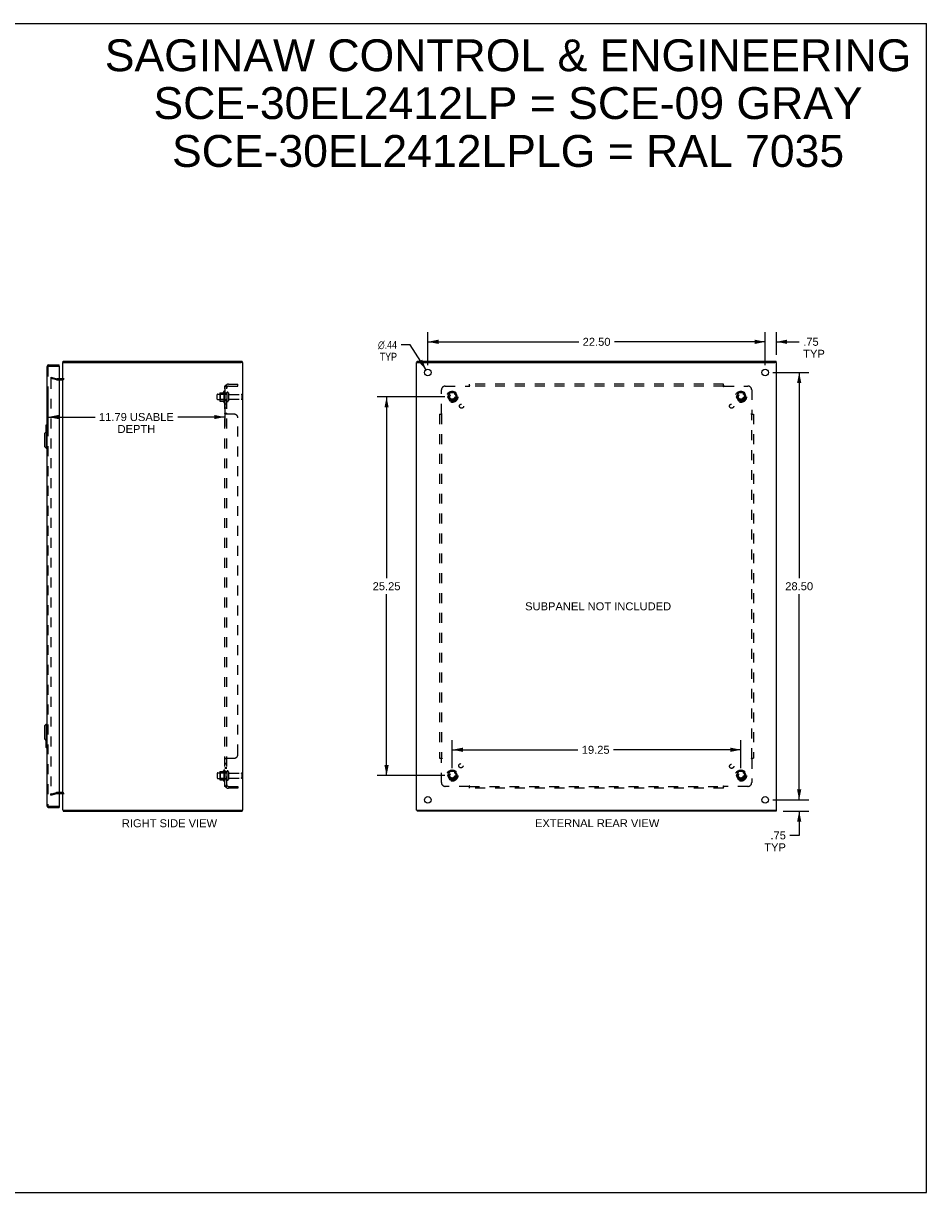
# Model space of a CAD drawing. Header units: inches. Extents: x 0 to 120, y 0 to 78.
# Tile 4 of 4: x 60 to 120, y 0 to 78. Entities that reach past the tile are written whole.
import ezdxf

# ---------------------------------------------------------------- set-up
doc = ezdxf.new("R2010")
doc.units = ezdxf.units.IN
doc.header["$LTSCALE"] = 6.625984
doc.header["$MEASUREMENT"] = 0
doc.linetypes.add('HIDDEN', pattern=[0.2, 0.1, -0.1])
doc.layers.get('0').update_dxf_attribs({"linetype": 'CONTINUOUS'})
for name, color, linetype in [('DEFAULT_2', 8, 'HIDDEN'), ('DIMENSIONS', 7, 'CONTINUOUS'), ('DOOR_ASSEMBLY', 7, 'CONTINUOUS'), ('SUBPANEL', 7, 'CONTINUOUS')]:
    doc.layers.add(name, color=color, linetype=linetype)
doc.styles.get("Standard").update_dxf_attribs({"font": 'arial.ttf'})
doc.styles.add('TEXTSTYLE_1', font='gdt', dxfattribs={"width": 0.8})
doc.dimstyles.new('DIMSTYLE_1', dxfattribs={"dimtxt": 0.531496, "dimasz": 0.708661, "dimexe": 0.09, "dimexo": 0.07, "dimgap": 0.0375, "dimtad": 0, "dimtih": 1, "dimtoh": 1, "dimzin": 4, "dimdsep": 46, "dimtxsty": 'Standard', "dimblk": '_FILLED', "dimblk1": '_FILLED', "dimblk2": '_FILLED', "dimcen": 0.09, "dimadec": 3, "dimazin": 1, "dimtfac": 1, "dimtdec": 3, "dimtofl": 0, "dimtmove": 0, "dimatfit": 3, "dimldrblk": '_FILLED', "dimfxl": 0, "dimtolj": 1, "dimtzin": 4, "dimarcsym": 0})
doc.dimstyles.new('DIMSTYLE_2', dxfattribs={"dimtxt": 0.531496, "dimasz": 0.708661, "dimexe": 0.09, "dimexo": 0.07, "dimgap": 0.09, "dimtad": 0, "dimtih": 1, "dimtoh": 1, "dimzin": 4, "dimdsep": 46, "dimtxsty": 'Standard', "dimblk": '_FILLED', "dimblk1": '_FILLED', "dimblk2": '_FILLED', "dimcen": 0.09, "dimadec": 3, "dimazin": 1, "dimtfac": 1, "dimtdec": 3, "dimtofl": 0, "dimtmove": 0, "dimatfit": 1, "dimldrblk": '_FILLED', "dimfxl": 0, "dimtolj": 1, "dimtzin": 4, "dimarcsym": 0})

# ---------------------------------------------------------------- blocks, each defined once
blk = doc.blocks.new('_FILLED')
at = {"color": 0, "linetype": 'ByBlock'}
blk.add_solid([(0, 0), (-1, 0.2), (-1, -0.2)], dxfattribs=at)
blk = doc.blocks.new('*D6')
at = {"layer": 'DIMENSIONS', "color": 2, "linetype": 'Continuous'}
for p, q in [((61.877, 53.683), (61.877, 51.071)), ((73.67, 53.683), (73.67, 51.071)), ((61.877, 51.708), (65.014, 51.708)), ((73.67, 51.708), (70.533, 51.708))]:
    blk.add_line(p, q, dxfattribs=at)
at = {"layer": 'DIMENSIONS', "color": 2, "linetype": 'Continuous', "xscale": 0.7086614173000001, "yscale": 0.7086614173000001, "zscale": 0.7086614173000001, "rotation": 180}
blk.add_blockref('_FILLED', (61.877, 51.708), dxfattribs=at)
at = {"layer": 'DIMENSIONS', "color": 2, "linetype": 'Continuous', "xscale": 0.7086614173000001, "yscale": 0.7086614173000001, "zscale": 0.7086614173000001}
blk.add_blockref('_FILLED', (73.67, 51.708), dxfattribs=at)
at = {"layer": 'DIMENSIONS', "color": 2, "linetype": 'Continuous', "insert": (67.774, 51.974), "char_height": 0.5315, "width": 4.98697, "attachment_point": 2, "line_spacing_factor": 0.9}
blk.add_mtext('11.79 USABLE\\PDEPTH', dxfattribs=at)
blk = doc.blocks.new('*D7')
at = {"layer": 'DIMENSIONS', "color": 2, "linetype": 'Continuous'}
for p, q in [((109.712, 55.175), (109.712, 57.361)), ((110.462, 55.85), (110.462, 57.361)), ((109.712, 56.723), (108.295, 56.723)), ((110.462, 56.723), (111.976, 56.723))]:
    blk.add_line(p, q, dxfattribs=at)
at = {"layer": 'DIMENSIONS', "color": 2, "linetype": 'Continuous', "xscale": 0.7086614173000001, "yscale": 0.7086614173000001, "zscale": 0.7086614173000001}
blk.add_blockref('_FILLED', (109.712, 56.723), dxfattribs=at)
at = {"layer": 'DIMENSIONS', "color": 2, "linetype": 'Continuous', "xscale": 0.7086614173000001, "yscale": 0.7086614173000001, "zscale": 0.7086614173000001, "rotation": 180}
blk.add_blockref('_FILLED', (110.462, 56.723), dxfattribs=at)
at = {"layer": 'DIMENSIONS', "color": 2, "linetype": 'Continuous', "insert": (112.241, 56.989), "char_height": 0.5315, "width": 1.44037, "attachment_point": 1, "line_spacing_factor": 0.9}
blk.add_mtext('.75\\PTYP', dxfattribs=at)
blk = doc.blocks.new('*D8')
at = {"layer": 'DIMENSIONS', "color": 2, "linetype": 'Continuous'}
for p, q in [((111.974, 26.179), (111.974, 27.596)), ((110.208, 26.179), (112.612, 26.179)), ((110.895, 25.429), (112.612, 25.429)), ((111.974, 25.429), (111.974, 23.818)), ((111.974, 23.818), (111.354, 23.818))]:
    blk.add_line(p, q, dxfattribs=at)
at = {"layer": 'DIMENSIONS', "color": 2, "linetype": 'Continuous', "xscale": 0.7086614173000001, "yscale": 0.7086614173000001, "zscale": 0.7086614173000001}
for p, rotation in [((111.974, 26.179), 270), ((111.974, 25.429), 90)]:
    blk.add_blockref('_FILLED', p, dxfattribs=dict(at, rotation=rotation))
at = {"layer": 'DIMENSIONS', "color": 2, "linetype": 'Continuous', "insert": (111.088, 24.084), "char_height": 0.5315, "width": 1.44037, "attachment_point": 3, "line_spacing_factor": 0.9}
blk.add_mtext('.75\\PTYP', dxfattribs=at)
blk = doc.blocks.new('*D9')
at = {"layer": 'DIMENSIONS', "color": 2, "linetype": 'Continuous'}
for p, q in [((87.212, 55.175), (87.212, 57.361)), ((109.712, 55.175), (109.712, 57.361)), ((87.212, 56.723), (97.268, 56.723)), ((109.712, 56.723), (99.657, 56.723))]:
    blk.add_line(p, q, dxfattribs=at)
at = {"layer": 'DIMENSIONS', "color": 2, "linetype": 'Continuous', "xscale": 0.7086614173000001, "yscale": 0.7086614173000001, "zscale": 0.7086614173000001, "rotation": 180}
blk.add_blockref('_FILLED', (87.212, 56.723), dxfattribs=at)
at = {"layer": 'DIMENSIONS', "color": 2, "linetype": 'Continuous', "xscale": 0.7086614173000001, "yscale": 0.7086614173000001, "zscale": 0.7086614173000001}
blk.add_blockref('_FILLED', (109.712, 56.723), dxfattribs=at)
at = {"layer": 'DIMENSIONS', "color": 2, "linetype": 'Continuous', "insert": (98.462, 56.989), "char_height": 0.5315, "width": 1.85727, "attachment_point": 2, "line_spacing_factor": 0.9}
blk.add_mtext('22.50', dxfattribs=at)
blk = doc.blocks.new('*D10')
at = {"layer": 'DIMENSIONS', "color": 2, "linetype": 'Continuous'}
for p, q in [((110.208, 54.679), (112.612, 54.679)), ((111.974, 54.679), (111.974, 40.96)), ((111.974, 26.179), (111.974, 39.897)), ((110.208, 26.179), (112.612, 26.179))]:
    blk.add_line(p, q, dxfattribs=at)
at = {"layer": 'DIMENSIONS', "color": 2, "linetype": 'Continuous', "xscale": 0.7086614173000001, "yscale": 0.7086614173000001, "zscale": 0.7086614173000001}
for p, rotation in [((111.974, 54.679), 90), ((111.974, 26.179), 270)]:
    blk.add_blockref('_FILLED', p, dxfattribs=dict(at, rotation=rotation))
at = {"layer": 'DIMENSIONS', "color": 2, "linetype": 'Continuous', "insert": (111.974, 40.694), "char_height": 0.5315, "width": 1.85727, "attachment_point": 2, "line_spacing_factor": 0.9}
blk.add_mtext('28.50', dxfattribs=at)
blk = doc.blocks.new('*D11')
at = {"layer": 'DIMENSIONS', "color": 2, "linetype": 'Continuous'}
for p, q in [((86.04, 56.522), (85.42, 56.522)), ((87.095, 54.863), (86.04, 56.522))]:
    blk.add_line(p, q, dxfattribs=at)
at = {"layer": 'DIMENSIONS', "color": 2, "linetype": 'Continuous', "xscale": 0.7086614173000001, "yscale": 0.7086614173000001, "zscale": 0.7086614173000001, "rotation": 302.4569621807}
blk.add_blockref('_FILLED', (87.095, 54.863), dxfattribs=at)
at = {"layer": 'DIMENSIONS', "color": 2, "linetype": 'Continuous', "insert": (85.154, 56.788), "char_height": 0.5315, "width": 1.74004, "attachment_point": 3, "line_spacing_factor": 0.9, "style": 'TEXTSTYLE_1'}
blk.add_mtext('{\\fgdt;n}\\fArial;.44\\PTYP', dxfattribs=at)
blk = doc.blocks.new('*D12')
at = {"layer": 'DIMENSIONS', "color": 2, "linetype": 'Continuous'}
for p, q in [((88.341, 53.054), (83.82, 53.054)), ((84.457, 53.054), (84.457, 40.96)), ((84.457, 27.804), (84.457, 39.897)), ((88.341, 27.804), (83.82, 27.804))]:
    blk.add_line(p, q, dxfattribs=at)
at = {"layer": 'DIMENSIONS', "color": 2, "linetype": 'Continuous', "xscale": 0.7086614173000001, "yscale": 0.7086614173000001, "zscale": 0.7086614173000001}
for p, rotation in [((84.457, 53.054), 90), ((84.457, 27.804), 270)]:
    blk.add_blockref('_FILLED', p, dxfattribs=dict(at, rotation=rotation))
at = {"layer": 'DIMENSIONS', "color": 2, "linetype": 'Continuous', "insert": (84.457, 40.694), "char_height": 0.5315, "width": 1.85727, "attachment_point": 2, "line_spacing_factor": 0.9}
blk.add_mtext('25.25', dxfattribs=at)
blk = doc.blocks.new('*D13')
at = {"layer": 'DIMENSIONS', "color": 2, "linetype": 'Continuous'}
for p, q in [((88.837, 28.3), (88.837, 30.162)), ((108.087, 28.3), (108.087, 30.162)), ((88.837, 29.525), (97.208, 29.525)), ((108.087, 29.525), (99.597, 29.525))]:
    blk.add_line(p, q, dxfattribs=at)
at = {"layer": 'DIMENSIONS', "color": 2, "linetype": 'Continuous', "xscale": 0.7086614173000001, "yscale": 0.7086614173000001, "zscale": 0.7086614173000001, "rotation": 180}
blk.add_blockref('_FILLED', (88.837, 29.525), dxfattribs=at)
at = {"layer": 'DIMENSIONS', "color": 2, "linetype": 'Continuous', "xscale": 0.7086614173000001, "yscale": 0.7086614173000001, "zscale": 0.7086614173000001}
blk.add_blockref('_FILLED', (108.087, 29.525), dxfattribs=at)
at = {"layer": 'DIMENSIONS', "color": 2, "linetype": 'Continuous', "insert": (98.402, 29.79), "char_height": 0.5315, "width": 1.85727, "attachment_point": 2, "line_spacing_factor": 0.9}
blk.add_mtext('19.25', dxfattribs=at)

msp = doc.modelspace()

# ---------------------------------------------------------------- linework, layer by layer
at = {"color": 7, "linetype": 'Continuous'}
for p, q in [((0, 77.953), (120.472, 77.953)), ((120.472, 0), (120.472, 77.953)), ((62.87, 55.354), (62.982, 55.354)), ((62.893, 55.354), (62.893, 55.429)), ((74.868, 55.354), (74.763, 55.354)), ((74.817, 55.354), (74.817, 55.429)), ((86.465, 55.354), (86.57, 55.354)), ((86.495, 55.354), (86.495, 55.429)), ((110.46, 55.354), (110.355, 55.354)), ((110.429, 55.354), (110.429, 55.429)), ((62.87, 25.504), (62.982, 25.504)), ((62.893, 25.504), (62.893, 25.429)), ((74.763, 25.504), (74.868, 25.504)), ((74.817, 25.504), (74.817, 25.429)), ((86.465, 25.504), (86.57, 25.504)), ((86.495, 25.504), (86.495, 25.429)), ((110.355, 25.504), (110.46, 25.504)), ((110.429, 25.504), (110.429, 25.429)), ((0, 0), (120.472, 0))]:
    msp.add_line(p, q, dxfattribs=at)
at = {"color": 3, "linetype": 'Continuous'}
for p, q in [((62.87, 25.504), (62.87, 55.354)), ((62.893, 55.429), (74.817, 55.429)), ((62.982, 55.354), (74.76, 55.354)), ((74.868, 55.354), (74.87, 55.354)), ((74.87, 25.504), (74.87, 55.354)), ((86.462, 25.504), (86.462, 55.354)), ((86.462, 55.354), (86.465, 55.354)), ((86.495, 55.429), (110.429, 55.429)), ((86.572, 55.354), (110.352, 55.354)), ((110.46, 55.354), (110.462, 55.354)), ((110.462, 25.504), (110.462, 55.354)), ((62.828, 54.254), (62.627, 54.254)), ((62.627, 26.604), (62.828, 26.604)), ((62.893, 25.429), (74.817, 25.429)), ((62.982, 25.504), (74.76, 25.504)), ((74.868, 25.504), (74.87, 25.504)), ((86.462, 25.504), (86.465, 25.504)), ((110.429, 25.429), (86.495, 25.429)), ((86.572, 25.504), (110.352, 25.504)), ((110.46, 25.504), (110.462, 25.504))]:
    msp.add_line(p, q, dxfattribs=at)
for centre in [(87.212, 54.679), (109.712, 54.679), (87.212, 26.179), (109.712, 26.179)]:
    msp.add_circle(centre, 0.219, dxfattribs=at)
for centre, start, end in [((62.828, 54.296), 270, 360), ((62.828, 26.562), 0, 90)]:
    msp.add_arc(centre, 0.042, start, end, dxfattribs=at)
at = {"layer": 'DEFAULT_2', "color": 8, "linetype": 'HIDDEN'}
for p, q in [((62.077, 54.358), (62.057, 54.285)), ((62.444, 54.182), (62.057, 54.285)), ((62.058, 54.258), (62.057, 54.256)), ((62.057, 54.256), (62.057, 26.601)), ((62.077, 54.276), (62.076, 54.276)), ((62.077, 54.358), (62.463, 54.254)), ((62.627, 54.254), (62.469, 54.254)), ((62.469, 54.179), (62.828, 54.179)), ((73.17, 52.896), (73.17, 53.211)), ((73.2, 53.241), (73.795, 53.241)), ((73.334, 53.309), (73.334, 52.798)), ((73.354, 53.237), (73.334, 53.257)), ((73.345, 53.331), (73.572, 53.331)), ((73.354, 53.237), (73.354, 52.87)), ((73.65, 53.237), (73.354, 53.237)), ((73.6, 53.409), (73.6, 52.698)), ((73.65, 53.237), (73.67, 53.257)), ((73.65, 53.237), (73.65, 52.87)), ((73.67, 53.388), (73.67, 52.719)), ((73.795, 53.311), (73.795, 52.796)), ((73.905, 53.311), (73.905, 52.796)), ((73.968, 53.219), (74.765, 53.219)), ((74.795, 53.189), (74.795, 52.919)), ((88.674, 53.326), (88.52, 53.059)), ((88.52, 53.049), (88.674, 52.781)), ((88.992, 53.331), (88.683, 53.331)), ((89.155, 53.059), (89, 53.326)), ((89, 52.781), (89.155, 53.049)), ((107.924, 53.326), (107.77, 53.059)), ((107.77, 53.049), (107.924, 52.781)), ((108.242, 53.331), (107.933, 53.331)), ((108.405, 53.059), (108.25, 53.326)), ((108.25, 52.781), (108.405, 53.049)), ((73.2, 52.866), (73.795, 52.866)), ((73.354, 52.87), (73.334, 52.85)), ((73.345, 52.776), (73.572, 52.776)), ((73.65, 52.87), (73.354, 52.87)), ((73.65, 52.87), (73.67, 52.85)), ((73.968, 52.889), (74.765, 52.889)), ((88.992, 52.776), (88.683, 52.776)), ((108.242, 52.776), (107.933, 52.776)), ((73.345, 28.081), (73.572, 28.081)), ((73.6, 28.159), (73.6, 27.448)), ((73.67, 28.138), (73.67, 27.469)), ((88.674, 28.076), (88.52, 27.809)), ((88.992, 28.081), (88.683, 28.081)), ((89.155, 27.809), (89, 28.076)), ((107.924, 28.076), (107.77, 27.809)), ((108.242, 28.081), (107.933, 28.081)), ((108.405, 27.809), (108.25, 28.076)), ((73.17, 27.961), (73.17, 27.646)), ((73.2, 27.991), (73.795, 27.991)), ((73.2, 27.616), (73.795, 27.616)), ((73.334, 28.059), (73.334, 27.548)), ((73.354, 27.987), (73.334, 28.007)), ((73.354, 27.62), (73.334, 27.6)), ((73.345, 27.526), (73.572, 27.526)), ((73.65, 27.987), (73.354, 27.987)), ((73.354, 27.987), (73.354, 27.62)), ((73.65, 27.62), (73.354, 27.62)), ((73.65, 27.987), (73.67, 28.007)), ((73.65, 27.987), (73.65, 27.62)), ((73.65, 27.62), (73.67, 27.6)), ((73.795, 28.061), (73.795, 27.546)), ((73.905, 28.061), (73.905, 27.546)), ((73.968, 27.969), (74.765, 27.969)), ((73.968, 27.639), (74.765, 27.639)), ((74.795, 27.939), (74.795, 27.669)), ((88.52, 27.799), (88.674, 27.531)), ((88.992, 27.526), (88.683, 27.526)), ((89, 27.531), (89.155, 27.799)), ((107.77, 27.799), (107.924, 27.531)), ((108.242, 27.526), (107.933, 27.526)), ((108.25, 27.531), (108.405, 27.799)), ((62.057, 26.572), (62.444, 26.675)), ((62.077, 26.499), (62.057, 26.572)), ((62.077, 26.499), (62.463, 26.603)), ((62.828, 26.679), (62.469, 26.679)), ((62.469, 26.604), (62.627, 26.604))]:
    msp.add_line(p, q, dxfattribs=at)
for points in [[(62.076, 54.276), (62.074, 54.276), (62.072, 54.275), (62.07, 54.275), (62.068, 54.274), (62.066, 54.273), (62.065, 54.272), (62.063, 54.27), (62.062, 54.269), (62.061, 54.267), (62.06, 54.266), (62.059, 54.264), (62.058, 54.262), (62.058, 54.26), (62.058, 54.258)], [(62.081, 54.275), (62.08, 54.276), (62.078, 54.276), (62.077, 54.276)], [(62.057, 26.601), (62.058, 26.599), (62.058, 26.597), (62.058, 26.595), (62.059, 26.593), (62.06, 26.592), (62.061, 26.59)], [(62.077, 26.581), (62.076, 26.581), (62.074, 26.582), (62.072, 26.582), (62.07, 26.583), (62.068, 26.583), (62.066, 26.584), (62.065, 26.586), (62.063, 26.587), (62.062, 26.588), (62.061, 26.59)], [(62.081, 26.582), (62.08, 26.581), (62.078, 26.581), (62.077, 26.581)]]:
    msp.add_lwpolyline(points, dxfattribs=at)
for centre, radius in [((88.837, 53.054), 0.372), ((88.837, 53.054), 0.356), ((88.837, 53.054), 0.312), ((88.837, 53.054), 0.204), ((88.837, 53.054), 0.188), ((88.837, 53.054), 0.183), ((88.837, 53.054), 0.165), ((108.087, 53.054), 0.372), ((108.087, 53.054), 0.356), ((108.087, 53.054), 0.312), ((108.087, 53.054), 0.204), ((108.087, 53.054), 0.188), ((108.087, 53.054), 0.183), ((108.087, 53.054), 0.165), ((88.837, 27.804), 0.372), ((88.837, 27.804), 0.356), ((88.837, 27.804), 0.312), ((108.087, 27.804), 0.372), ((108.087, 27.804), 0.356), ((108.087, 27.804), 0.312), ((88.837, 27.804), 0.204), ((88.837, 27.804), 0.188), ((88.837, 27.804), 0.183), ((88.837, 27.804), 0.165), ((108.087, 27.804), 0.204), ((108.087, 27.804), 0.188), ((108.087, 27.804), 0.183), ((108.087, 27.804), 0.165)]:
    msp.add_circle(centre, radius, dxfattribs=at)
for centre, radius, start, end in [((62.469, 54.279), 0.1, 255, 270), ((62.469, 54.279), 0.025, 255, 270), ((62.828, 54.296), 0.117, 270, 360), ((73.2, 53.211), 0.03, 90, 180), ((73.475, 53.309), 0.141, 174.79195, 180), ((73.345, 53.321), 0.01, 90, 174.80617), ((73.554, 53.341), 0.01, 270, 336.03207), ((74.2, 53.054), 0.698, 149.33687, 156.03207), ((73.632, 53.388), 0.0384, 0, 145.55034), ((73.85, 53.311), 0.055, 0, 180), ((73.968, 53.281), 0.0625, 180, 270), ((74.765, 53.189), 0.03, 0, 90), ((88.528, 53.054), 0.01, 150.01268, 209.98829), ((88.683, 53.321), 0.01, 90.01235, 149.98915), ((88.992, 53.321), 0.01, 30.01204, 89.98872), ((89.146, 53.054), 0.01, 330.01268, 29.98829), ((107.778, 53.054), 0.01, 150.01268, 209.98829), ((107.933, 53.321), 0.01, 90.01235, 149.98915), ((108.242, 53.321), 0.01, 30.01204, 89.98872), ((108.396, 53.054), 0.01, 330.01268, 29.98829), ((73.2, 52.896), 0.03, 180, 270), ((73.475, 52.798), 0.141, 180, 185.20805), ((73.345, 52.786), 0.01, 185.19383, 270), ((73.554, 52.766), 0.01, 23.96793, 90), ((74.2, 53.054), 0.698, 203.96793, 210.66313), ((73.632, 52.719), 0.0384, 214.44966, 360), ((73.85, 52.796), 0.055, 180, 360), ((73.968, 52.826), 0.0625, 90, 180), ((74.765, 52.919), 0.03, 270, 360), ((88.683, 52.786), 0.01, 210.01204, 269.98872), ((88.992, 52.786), 0.01, 270.01235, 329.98915), ((107.933, 52.786), 0.01, 210.01204, 269.98872), ((108.242, 52.786), 0.01, 270.01235, 329.98915), ((73.475, 28.059), 0.141, 174.79195, 180), ((73.345, 28.071), 0.01, 90, 174.80617), ((73.554, 28.091), 0.01, 270, 336.03207), ((74.2, 27.804), 0.698, 149.33687, 156.03207), ((73.632, 28.138), 0.0384, 0, 145.55034), ((73.85, 28.061), 0.055, 0, 180), ((88.683, 28.071), 0.01, 90.01235, 149.98915), ((88.992, 28.071), 0.01, 30.01204, 89.98872), ((107.933, 28.071), 0.01, 90.01235, 149.98915), ((108.242, 28.071), 0.01, 30.01204, 89.98872), ((73.2, 27.961), 0.03, 90, 180), ((73.2, 27.646), 0.03, 180, 270), ((73.475, 27.548), 0.141, 180, 185.20805), ((73.345, 27.536), 0.01, 185.19383, 270), ((73.554, 27.516), 0.01, 23.96793, 90), ((74.2, 27.804), 0.698, 203.96793, 210.66313), ((73.632, 27.469), 0.0384, 214.44966, 360), ((73.85, 27.546), 0.055, 180, 360), ((73.968, 28.031), 0.0625, 180, 270), ((73.968, 27.576), 0.0625, 90, 180), ((74.765, 27.939), 0.03, 0, 90), ((74.765, 27.669), 0.03, 270, 360), ((88.528, 27.804), 0.01, 150.01268, 209.98829), ((88.683, 27.536), 0.01, 210.01204, 269.98872), ((88.992, 27.536), 0.01, 270.01235, 329.98915), ((89.146, 27.804), 0.01, 330.01268, 29.98829), ((107.778, 27.804), 0.01, 150.01268, 209.98829), ((107.933, 27.536), 0.01, 210.01204, 269.98872), ((108.242, 27.536), 0.01, 270.01235, 329.98915), ((108.396, 27.804), 0.01, 330.01268, 29.98829), ((62.469, 26.579), 0.1, 90, 105), ((62.469, 26.579), 0.025, 90, 105), ((62.828, 26.562), 0.117, 0, 90)]:
    msp.add_arc(centre, radius, start, end, dxfattribs=at)
at = {"layer": 'DOOR_ASSEMBLY', "color": 3, "linetype": 'Continuous'}
for p, q in [((61.802, 55.062), (61.802, 25.796)), ((61.919, 55.179), (62.627, 55.179)), ((62.627, 55.089), (62.627, 25.769)), ((61.919, 25.679), (62.627, 25.679))]:
    msp.add_line(p, q, dxfattribs=at)
at = {"layer": 'DOOR_ASSEMBLY', "color": 8, "linetype": 'HIDDEN'}
for p, q in [((61.877, 55.062), (61.877, 25.796)), ((61.919, 55.104), (62.612, 55.104)), ((61.919, 25.754), (62.612, 25.754))]:
    msp.add_line(p, q, dxfattribs=at)
at = {"layer": 'DOOR_ASSEMBLY', "color": 7, "linetype": 'Continuous'}
for p, q in [((62.627, 55.104), (62.612, 55.104)), ((62.627, 55.104), (62.627, 55.179)), ((61.645, 50.612), (61.763, 50.73)), ((61.742, 51.164), (61.742, 50.709)), ((61.757, 51.179), (61.802, 51.179)), ((61.763, 50.73), (61.763, 49.627)), ((61.763, 50.73), (61.802, 50.73)), ((61.789, 51.079), (61.789, 50.73)), ((61.645, 50.612), (61.645, 49.746)), ((61.645, 49.746), (61.763, 49.627)), ((61.763, 49.627), (61.802, 49.627)), ((61.645, 31.112), (61.763, 31.23)), ((61.763, 31.23), (61.802, 31.23)), ((61.763, 31.23), (61.763, 30.127)), ((61.645, 31.112), (61.645, 30.246)), ((61.645, 30.246), (61.763, 30.127)), ((61.742, 30.148), (61.742, 29.694)), ((61.757, 29.679), (61.802, 29.679)), ((61.763, 30.127), (61.802, 30.127)), ((61.789, 30.127), (61.789, 29.779)), ((62.612, 25.754), (62.627, 25.754)), ((62.627, 25.754), (62.627, 25.679))]:
    msp.add_line(p, q, dxfattribs=at)
for points in [[(61.787, 51.115), (61.788, 51.109), (61.788, 51.103), (61.788, 51.097), (61.789, 51.091), (61.789, 51.085), (61.789, 51.079)], [(61.789, 29.779), (61.789, 29.772), (61.789, 29.766), (61.788, 29.76), (61.788, 29.754), (61.788, 29.748), (61.787, 29.742)]]:
    msp.add_lwpolyline(points, dxfattribs=at)
at = {"layer": 'DOOR_ASSEMBLY', "color": 3, "linetype": 'Continuous'}
for centre, radius, start, end in [((61.919, 55.062), 0.117, 90, 180), ((62.612, 55.089), 0.015, 0, 90), ((61.919, 25.796), 0.117, 180, 270), ((62.612, 25.769), 0.015, 270, 360)]:
    msp.add_arc(centre, radius, start, end, dxfattribs=at)
at = {"layer": 'DOOR_ASSEMBLY', "color": 8, "linetype": 'HIDDEN'}
for centre, start, end in [((61.919, 55.062), 90, 180), ((61.919, 25.796), 180, 270)]:
    msp.add_arc(centre, 0.042, start, end, dxfattribs=at)
at = {"layer": 'DOOR_ASSEMBLY', "color": 7, "linetype": 'Continuous'}
for centre, start, end in [((61.757, 51.164), 90, 180), ((61.787, 51.164), 0, 90), ((61.757, 29.694), 180, 270), ((61.787, 29.694), 270, 360)]:
    msp.add_arc(centre, 0.015, start, end, dxfattribs=at)
at = {"layer": 'SUBPANEL', "color": 8, "linetype": 'HIDDEN'}
for p, q in [((73.724, 53.811), (73.821, 53.731)), ((73.907, 53.897), (74.545, 53.897)), ((74.545, 53.772), (74.545, 53.897)), ((89.994, 53.731), (89.994, 53.897)), ((106.931, 53.897), (89.994, 53.897)), ((106.931, 53.731), (106.931, 53.897)), ((73.67, 27.085), (73.67, 53.772)), ((73.795, 53.772), (73.67, 53.772)), ((73.795, 53.304), (73.67, 53.304)), ((73.795, 27.085), (73.795, 53.772)), ((73.907, 53.772), (74.545, 53.772)), ((88.119, 51.933), (88.119, 53.522)), ((88.369, 53.772), (89.958, 53.772)), ((106.931, 53.772), (89.994, 53.772)), ((106.966, 53.772), (108.556, 53.772)), ((108.806, 53.522), (108.806, 51.933)), ((73.795, 52.804), (73.67, 52.804)), ((73.795, 52.575), (73.67, 52.575)), ((73.795, 52.294), (73.67, 52.294)), ((73.67, 51.932), (73.67, 51.933)), ((73.795, 51.933), (73.67, 51.933)), ((73.675, 51.923), (73.673, 51.925)), ((73.724, 51.897), (73.722, 51.899)), ((74.295, 51.897), (73.724, 51.897)), ((73.795, 51.932), (73.795, 51.933)), ((73.797, 51.927), (73.797, 51.928)), ((74.545, 29.21), (74.545, 51.647)), ((87.994, 51.897), (87.994, 28.96)), ((87.994, 51.897), (88.159, 51.897)), ((88.119, 51.897), (88.119, 28.96)), ((108.765, 51.897), (108.931, 51.897)), ((108.806, 28.96), (108.806, 51.897)), ((108.931, 51.897), (108.931, 28.96)), ((73.795, 28.924), (73.67, 28.924)), ((73.677, 28.936), (73.675, 28.934)), ((73.681, 28.939), (73.679, 28.937)), ((73.724, 28.96), (74.295, 28.96)), ((73.799, 28.932), (73.797, 28.931)), ((73.813, 28.943), (73.812, 28.942)), ((73.82, 28.952), (73.82, 28.95)), ((87.994, 28.96), (88.159, 28.96)), ((88.119, 27.335), (88.119, 28.924)), ((108.765, 28.96), (108.931, 28.96)), ((108.806, 28.924), (108.806, 27.335)), ((73.795, 28.599), (73.67, 28.599)), ((73.795, 28.563), (73.67, 28.563)), ((73.795, 28.318), (73.67, 28.318)), ((73.795, 28.282), (73.67, 28.282)), ((73.795, 28.054), (73.67, 28.054)), ((73.795, 27.554), (73.67, 27.554)), ((73.795, 27.085), (73.67, 27.085)), ((73.724, 27.046), (73.821, 27.126)), ((73.771, 27.094), (73.77, 27.094)), ((73.773, 27.095), (73.771, 27.094)), ((73.775, 27.096), (73.773, 27.095)), ((73.776, 27.096), (73.775, 27.096)), ((73.778, 27.097), (73.776, 27.096)), ((73.779, 27.098), (73.778, 27.097)), ((73.78, 27.098), (73.779, 27.098)), ((73.782, 27.099), (73.78, 27.098)), ((73.783, 27.099), (73.782, 27.099)), ((73.784, 27.1), (73.783, 27.099)), ((73.786, 27.101), (73.784, 27.1)), ((73.787, 27.101), (73.786, 27.101)), ((73.788, 27.102), (73.787, 27.101)), ((73.789, 27.102), (73.788, 27.102)), ((73.79, 27.103), (73.789, 27.102)), ((73.791, 27.103), (73.79, 27.103)), ((73.793, 27.104), (73.791, 27.103)), ((73.813, 27.112), (73.808, 27.107)), ((73.907, 27.085), (74.545, 27.085)), ((74.545, 26.96), (73.907, 26.96)), ((74.545, 27.085), (74.545, 26.96)), ((89.958, 27.085), (88.369, 27.085)), ((89.994, 26.96), (89.994, 27.126)), ((89.994, 27.085), (106.931, 27.085)), ((106.931, 26.96), (89.994, 26.96)), ((106.931, 26.96), (106.931, 27.126)), ((108.556, 27.085), (106.966, 27.085))]:
    msp.add_line(p, q, dxfattribs=at)
for points in [[(73.692, 53.792), (73.689, 53.791), (73.686, 53.79), (73.684, 53.788), (73.681, 53.787), (73.679, 53.786), (73.677, 53.784), (73.675, 53.782), (73.673, 53.781), (73.672, 53.779), (73.671, 53.778), (73.671, 53.776), (73.67, 53.775), (73.67, 53.773), (73.67, 53.772)], [(73.724, 53.811), (73.722, 53.809), (73.721, 53.807), (73.718, 53.806), (73.716, 53.804), (73.713, 53.802), (73.711, 53.801), (73.708, 53.799), (73.705, 53.798), (73.701, 53.796), (73.698, 53.795), (73.692, 53.792)], [(89.976, 53.791), (89.972, 53.787), (89.969, 53.784)], [(89.994, 53.811), (89.992, 53.809), (89.991, 53.807), (89.99, 53.806), (89.988, 53.804), (89.987, 53.802), (89.986, 53.801), (89.984, 53.799), (89.983, 53.798), (89.982, 53.796), (89.98, 53.795), (89.979, 53.794), (89.978, 53.792), (89.976, 53.791)], [(106.931, 53.811), (106.932, 53.809), (106.934, 53.807), (106.935, 53.806), (106.936, 53.804), (106.937, 53.802), (106.939, 53.801), (106.94, 53.799), (106.941, 53.798), (106.943, 53.796), (106.944, 53.795), (106.945, 53.794), (106.947, 53.792), (106.948, 53.791), (106.954, 53.786)], [(73.738, 53.772), (73.738, 53.772), (73.737, 53.772), (73.737, 53.772), (73.737, 53.772), (73.736, 53.772), (73.736, 53.772), (73.736, 53.772), (73.735, 53.772), (73.735, 53.772), (73.735, 53.772)], [(73.735, 53.772), (73.735, 53.772), (73.735, 53.772), (73.736, 53.772), (73.736, 53.772), (73.736, 53.772), (73.737, 53.772), (73.737, 53.772), (73.738, 53.772), (73.738, 53.772), (73.739, 53.772), (73.739, 53.772), (73.74, 53.772), (73.74, 53.772), (73.741, 53.772), (73.742, 53.771), (73.742, 53.771), (73.743, 53.771), (73.743, 53.771), (73.744, 53.771), (73.745, 53.771), (73.745, 53.771), (73.746, 53.77), (73.747, 53.77), (73.748, 53.77), (73.748, 53.77), (73.749, 53.77), (73.75, 53.77), (73.751, 53.769), (73.751, 53.769), (73.752, 53.769), (73.753, 53.769), (73.754, 53.769), (73.754, 53.768), (73.755, 53.768), (73.756, 53.768), (73.757, 53.768), (73.758, 53.767), (73.758, 53.767), (73.759, 53.767), (73.76, 53.767), (73.761, 53.766), (73.762, 53.766), (73.763, 53.766), (73.764, 53.766), (73.764, 53.765), (73.765, 53.765), (73.766, 53.765), (73.767, 53.764), (73.768, 53.764), (73.769, 53.764), (73.77, 53.763), (73.771, 53.763), (73.772, 53.763), (73.773, 53.762), (73.774, 53.762), (73.775, 53.761), (73.776, 53.761), (73.776, 53.761), (73.777, 53.76), (73.778, 53.76), (73.779, 53.76), (73.78, 53.759), (73.781, 53.759), (73.782, 53.758), (73.782, 53.758), (73.783, 53.758), (73.784, 53.757), (73.785, 53.757), (73.786, 53.757), (73.786, 53.756), (73.787, 53.756), (73.788, 53.756), (73.789, 53.755), (73.789, 53.755), (73.79, 53.755), (73.791, 53.754), (73.791, 53.754), (73.792, 53.753), (73.793, 53.753), (73.793, 53.753), (73.794, 53.752), (73.794, 53.752), (73.795, 53.752), (73.795, 53.752), (73.796, 53.751), (73.796, 53.751), (73.797, 53.751), (73.797, 53.75), (73.798, 53.75), (73.798, 53.75), (73.798, 53.75), (73.799, 53.75), (73.799, 53.749)], [(73.81, 53.748), (73.808, 53.75), (73.806, 53.752), (73.805, 53.754), (73.803, 53.756), (73.801, 53.758), (73.8, 53.76), (73.799, 53.762), (73.797, 53.764), (73.797, 53.766), (73.796, 53.768), (73.795, 53.77), (73.795, 53.771), (73.795, 53.772)], [(73.799, 53.749), (73.799, 53.749), (73.799, 53.749), (73.799, 53.749), (73.799, 53.749), (73.799, 53.75), (73.799, 53.75), (73.798, 53.75), (73.798, 53.75), (73.798, 53.75), (73.797, 53.751), (73.797, 53.751), (73.797, 53.751), (73.796, 53.751), (73.796, 53.752), (73.795, 53.752)], [(73.821, 53.731), (73.821, 53.732), (73.821, 53.733), (73.821, 53.733), (73.821, 53.734), (73.821, 53.735), (73.82, 53.736), (73.82, 53.737), (73.819, 53.738), (73.818, 53.739), (73.817, 53.74), (73.816, 53.742), (73.814, 53.743), (73.813, 53.745), (73.81, 53.748)], [(89.969, 53.784), (89.968, 53.782), (89.966, 53.781), (89.965, 53.779), (89.963, 53.778), (89.962, 53.776), (89.96, 53.775), (89.959, 53.773), (89.958, 53.772)], [(89.968, 53.758), (89.967, 53.76), (89.965, 53.762), (89.964, 53.764), (89.963, 53.766), (89.962, 53.768), (89.96, 53.77), (89.959, 53.771), (89.958, 53.772)], [(89.994, 53.731), (89.992, 53.732), (89.991, 53.733), (89.989, 53.733), (89.988, 53.734), (89.987, 53.735), (89.985, 53.736), (89.984, 53.737), (89.983, 53.738), (89.981, 53.739), (89.98, 53.74), (89.979, 53.742), (89.978, 53.743), (89.976, 53.745), (89.975, 53.747), (89.974, 53.748), (89.973, 53.75), (89.972, 53.752), (89.97, 53.754), (89.968, 53.758)], [(106.931, 53.731), (106.933, 53.732), (106.934, 53.733), (106.935, 53.733), (106.937, 53.734), (106.938, 53.735), (106.939, 53.736), (106.941, 53.737), (106.942, 53.738), (106.943, 53.739), (106.945, 53.74), (106.946, 53.742), (106.947, 53.743), (106.948, 53.745), (106.949, 53.747), (106.951, 53.748), (106.952, 53.75), (106.953, 53.752), (106.954, 53.754)], [(106.954, 53.786), (106.955, 53.784), (106.957, 53.782), (106.958, 53.781), (106.96, 53.779), (106.961, 53.778), (106.963, 53.776), (106.964, 53.775), (106.965, 53.773), (106.966, 53.772)], [(106.954, 53.754), (106.956, 53.758), (106.958, 53.76), (106.959, 53.762), (106.96, 53.764), (106.962, 53.766), (106.963, 53.768), (106.964, 53.77), (106.965, 53.771), (106.966, 53.772)], [(73.681, 51.918), (73.679, 51.92), (73.677, 51.922), (73.675, 51.923), (73.673, 51.925), (73.672, 51.926), (73.671, 51.928), (73.671, 51.929), (73.67, 51.931), (73.67, 51.932), (73.67, 51.933)], [(73.698, 51.91), (73.695, 51.912), (73.692, 51.913), (73.689, 51.914), (73.686, 51.916), (73.684, 51.917), (73.681, 51.918), (73.679, 51.92), (73.677, 51.922)], [(73.713, 51.904), (73.711, 51.905), (73.708, 51.906), (73.705, 51.908), (73.698, 51.91)], [(73.718, 51.901), (73.716, 51.902), (73.713, 51.904)], [(73.724, 51.897), (73.722, 51.899), (73.721, 51.9), (73.718, 51.901)], [(73.803, 51.922), (73.801, 51.923), (73.8, 51.924), (73.799, 51.925), (73.797, 51.927), (73.797, 51.928), (73.796, 51.929), (73.795, 51.93), (73.795, 51.932), (73.795, 51.933)], [(73.808, 51.918), (73.805, 51.92), (73.803, 51.922), (73.801, 51.923), (73.8, 51.924), (73.799, 51.925)], [(73.817, 51.911), (73.816, 51.912), (73.814, 51.913), (73.813, 51.914), (73.812, 51.916), (73.81, 51.917), (73.808, 51.918)], [(73.821, 51.897), (73.821, 51.899), (73.821, 51.9), (73.821, 51.902), (73.821, 51.903), (73.821, 51.904), (73.82, 51.906), (73.82, 51.907), (73.819, 51.908), (73.818, 51.91), (73.817, 51.911), (73.816, 51.912), (73.814, 51.913), (73.813, 51.914), (73.812, 51.916)], [(73.821, 51.899), (73.821, 51.9), (73.821, 51.902), (73.821, 51.903), (73.821, 51.904), (73.82, 51.906)], [(88.08, 51.897), (88.082, 51.899), (88.083, 51.9), (88.085, 51.901), (88.087, 51.902), (88.088, 51.904), (88.09, 51.905), (88.092, 51.906), (88.093, 51.908), (88.094, 51.909), (88.096, 51.91), (88.097, 51.912), (88.098, 51.913), (88.1, 51.914), (88.105, 51.92)], [(88.105, 51.92), (88.107, 51.922), (88.109, 51.923), (88.11, 51.925), (88.112, 51.926), (88.113, 51.928), (88.115, 51.929), (88.116, 51.931), (88.117, 51.932), (88.119, 51.933)], [(88.137, 51.92), (88.133, 51.923), (88.131, 51.924), (88.129, 51.925), (88.127, 51.927), (88.125, 51.928), (88.123, 51.929), (88.121, 51.93), (88.12, 51.932), (88.119, 51.933)], [(88.159, 51.897), (88.159, 51.899), (88.158, 51.9), (88.158, 51.902), (88.157, 51.903), (88.156, 51.904), (88.155, 51.906), (88.154, 51.907), (88.153, 51.908), (88.152, 51.91), (88.15, 51.911), (88.149, 51.912), (88.147, 51.913), (88.146, 51.914), (88.144, 51.916), (88.143, 51.917), (88.141, 51.918), (88.139, 51.919), (88.137, 51.92)], [(108.765, 51.897), (108.766, 51.899), (108.766, 51.9), (108.767, 51.902), (108.768, 51.903), (108.769, 51.904), (108.769, 51.906), (108.77, 51.907), (108.772, 51.908), (108.773, 51.91), (108.774, 51.911), (108.776, 51.912), (108.777, 51.913), (108.779, 51.914), (108.78, 51.916), (108.782, 51.917), (108.784, 51.918), (108.786, 51.919), (108.788, 51.92), (108.792, 51.923)], [(108.792, 51.923), (108.794, 51.924), (108.796, 51.925), (108.798, 51.927), (108.8, 51.928), (108.802, 51.929), (108.803, 51.93), (108.805, 51.932), (108.806, 51.933)], [(108.818, 51.922), (108.816, 51.923), (108.814, 51.925), (108.813, 51.926), (108.811, 51.928), (108.81, 51.929), (108.808, 51.931), (108.807, 51.932), (108.806, 51.933)], [(108.825, 51.914), (108.821, 51.918), (108.818, 51.922)], [(108.845, 51.897), (108.843, 51.899), (108.841, 51.9), (108.839, 51.901), (108.838, 51.902), (108.836, 51.904), (108.835, 51.905), (108.833, 51.906), (108.831, 51.908), (108.83, 51.909), (108.829, 51.91), (108.827, 51.912), (108.826, 51.913), (108.825, 51.914)], [(73.705, 28.949), (73.698, 28.947), (73.695, 28.945), (73.692, 28.944), (73.689, 28.943), (73.686, 28.941), (73.684, 28.94), (73.681, 28.939), (73.679, 28.937), (73.677, 28.936), (73.675, 28.934), (73.673, 28.932), (73.672, 28.931), (73.671, 28.929), (73.671, 28.928), (73.67, 28.927), (73.67, 28.925), (73.67, 28.924)], [(73.67, 28.927), (73.67, 28.925), (73.67, 28.924)], [(73.713, 28.953), (73.711, 28.952), (73.708, 28.951), (73.705, 28.949)], [(73.724, 28.96), (73.722, 28.959), (73.721, 28.957), (73.718, 28.956), (73.716, 28.955), (73.713, 28.953)], [(73.724, 28.96), (73.722, 28.959), (73.721, 28.957), (73.718, 28.956)], [(73.805, 28.937), (73.803, 28.936), (73.801, 28.934), (73.8, 28.933), (73.799, 28.932), (73.797, 28.931), (73.797, 28.929), (73.796, 28.928), (73.795, 28.927), (73.795, 28.926), (73.795, 28.924)], [(73.795, 28.927), (73.795, 28.926), (73.795, 28.924)], [(73.803, 28.936), (73.801, 28.934), (73.8, 28.933)], [(73.821, 28.96), (73.821, 28.958), (73.821, 28.957), (73.821, 28.956), (73.821, 28.954), (73.821, 28.953), (73.82, 28.952), (73.82, 28.95), (73.819, 28.949), (73.818, 28.948), (73.817, 28.946), (73.816, 28.945), (73.814, 28.944), (73.813, 28.943), (73.812, 28.942), (73.81, 28.94), (73.808, 28.939), (73.805, 28.937)], [(73.819, 28.949), (73.818, 28.948), (73.817, 28.946), (73.816, 28.945)], [(73.821, 28.96), (73.821, 28.958), (73.821, 28.957), (73.821, 28.956)], [(88.08, 28.96), (88.082, 28.959), (88.083, 28.957), (88.085, 28.956), (88.087, 28.955), (88.088, 28.953), (88.09, 28.952), (88.092, 28.951), (88.093, 28.949), (88.094, 28.948), (88.096, 28.947), (88.097, 28.945), (88.098, 28.944), (88.1, 28.943)], [(88.1, 28.943), (88.104, 28.939), (88.107, 28.936)], [(88.107, 28.936), (88.109, 28.934), (88.11, 28.932), (88.112, 28.931), (88.113, 28.929), (88.115, 28.928), (88.116, 28.927), (88.117, 28.925), (88.119, 28.924)], [(88.133, 28.934), (88.131, 28.933), (88.129, 28.932), (88.127, 28.931), (88.125, 28.929), (88.123, 28.928), (88.121, 28.927), (88.12, 28.926), (88.119, 28.924)], [(88.159, 28.96), (88.159, 28.958), (88.158, 28.957), (88.158, 28.956), (88.157, 28.954), (88.156, 28.953), (88.155, 28.952), (88.154, 28.95), (88.153, 28.949), (88.152, 28.948), (88.15, 28.946), (88.149, 28.945), (88.147, 28.944), (88.146, 28.943), (88.144, 28.942), (88.143, 28.94), (88.141, 28.939), (88.139, 28.938), (88.137, 28.937), (88.133, 28.934)], [(108.765, 28.96), (108.766, 28.958), (108.766, 28.957), (108.767, 28.956), (108.768, 28.954), (108.769, 28.953), (108.769, 28.952), (108.77, 28.95), (108.772, 28.949), (108.773, 28.948), (108.774, 28.946), (108.776, 28.945), (108.777, 28.944), (108.779, 28.943), (108.78, 28.942), (108.782, 28.94), (108.784, 28.939), (108.786, 28.938), (108.788, 28.937)], [(108.788, 28.937), (108.792, 28.934), (108.794, 28.933), (108.796, 28.932), (108.798, 28.931), (108.8, 28.929), (108.802, 28.928), (108.803, 28.927), (108.805, 28.926), (108.806, 28.924)], [(108.819, 28.937), (108.818, 28.936), (108.816, 28.934), (108.814, 28.932), (108.813, 28.931), (108.811, 28.929), (108.81, 28.928), (108.808, 28.927), (108.807, 28.925), (108.806, 28.924)], [(108.845, 28.96), (108.843, 28.959), (108.841, 28.957), (108.839, 28.956), (108.838, 28.955), (108.836, 28.953), (108.835, 28.952), (108.833, 28.951), (108.831, 28.949), (108.83, 28.948), (108.829, 28.947), (108.827, 28.945), (108.826, 28.944), (108.825, 28.943), (108.819, 28.937)], [(73.698, 27.062), (73.692, 27.065), (73.689, 27.066), (73.686, 27.067), (73.684, 27.069), (73.681, 27.07), (73.679, 27.072), (73.677, 27.073), (73.675, 27.075), (73.673, 27.076), (73.672, 27.078), (73.671, 27.08), (73.671, 27.081), (73.67, 27.082), (73.67, 27.084), (73.67, 27.085)], [(73.724, 27.046), (73.722, 27.048), (73.721, 27.05), (73.718, 27.051), (73.716, 27.053), (73.713, 27.055), (73.711, 27.056), (73.708, 27.058), (73.705, 27.059), (73.701, 27.061), (73.698, 27.062)], [(73.736, 27.085), (73.735, 27.085), (73.735, 27.085), (73.735, 27.085), (73.735, 27.085), (73.735, 27.085), (73.736, 27.085), (73.736, 27.085), (73.736, 27.085), (73.737, 27.085), (73.737, 27.085), (73.737, 27.085), (73.738, 27.085), (73.738, 27.085)], [(73.77, 27.094), (73.768, 27.093), (73.767, 27.093), (73.766, 27.093), (73.765, 27.092), (73.765, 27.092), (73.764, 27.092), (73.763, 27.091), (73.762, 27.091), (73.761, 27.091), (73.76, 27.09), (73.759, 27.09), (73.758, 27.09), (73.757, 27.09), (73.756, 27.089), (73.755, 27.089), (73.755, 27.089), (73.754, 27.089), (73.753, 27.088), (73.752, 27.088), (73.751, 27.088), (73.75, 27.088), (73.749, 27.087), (73.749, 27.087), (73.748, 27.087), (73.747, 27.087), (73.746, 27.087), (73.745, 27.087), (73.745, 27.086), (73.744, 27.086), (73.743, 27.086), (73.742, 27.086), (73.742, 27.086), (73.741, 27.086), (73.74, 27.085), (73.74, 27.085), (73.739, 27.085), (73.738, 27.085), (73.738, 27.085), (73.737, 27.085), (73.737, 27.085), (73.736, 27.085), (73.736, 27.085), (73.736, 27.085)], [(73.799, 27.108), (73.799, 27.108), (73.799, 27.108), (73.799, 27.108), (73.799, 27.108), (73.798, 27.107), (73.798, 27.107), (73.798, 27.107), (73.797, 27.107), (73.797, 27.106), (73.796, 27.106), (73.796, 27.106), (73.795, 27.106), (73.795, 27.105), (73.795, 27.105), (73.794, 27.105), (73.794, 27.105), (73.793, 27.104), (73.793, 27.104)], [(73.795, 27.105), (73.796, 27.105), (73.796, 27.106), (73.797, 27.106), (73.797, 27.106), (73.797, 27.107), (73.798, 27.107), (73.798, 27.107), (73.798, 27.107), (73.799, 27.107), (73.799, 27.108), (73.799, 27.108), (73.799, 27.108), (73.799, 27.108)], [(73.808, 27.107), (73.806, 27.105), (73.805, 27.103), (73.803, 27.101), (73.801, 27.099), (73.8, 27.097), (73.799, 27.095), (73.797, 27.093), (73.797, 27.091), (73.796, 27.089), (73.795, 27.088), (73.795, 27.086), (73.795, 27.085)], [(73.821, 27.126), (73.821, 27.125), (73.821, 27.125), (73.821, 27.124), (73.821, 27.123), (73.821, 27.122), (73.82, 27.121), (73.82, 27.12), (73.819, 27.119), (73.818, 27.118), (73.817, 27.117), (73.816, 27.115), (73.814, 27.114), (73.813, 27.112)], [(89.97, 27.103), (89.968, 27.099), (89.967, 27.097), (89.965, 27.095), (89.964, 27.093), (89.963, 27.091), (89.962, 27.089), (89.96, 27.088), (89.959, 27.086), (89.958, 27.085)], [(89.971, 27.072), (89.969, 27.073), (89.968, 27.075), (89.966, 27.076), (89.965, 27.078), (89.963, 27.08), (89.962, 27.081), (89.96, 27.082), (89.959, 27.084), (89.958, 27.085)], [(89.994, 27.126), (89.992, 27.125), (89.991, 27.125), (89.989, 27.124), (89.988, 27.123), (89.987, 27.122), (89.985, 27.121), (89.984, 27.12), (89.983, 27.119), (89.981, 27.118), (89.98, 27.117), (89.979, 27.115), (89.978, 27.114), (89.976, 27.112), (89.975, 27.111), (89.974, 27.109), (89.973, 27.107), (89.972, 27.105), (89.97, 27.103)], [(89.994, 27.046), (89.992, 27.048), (89.991, 27.05), (89.99, 27.051), (89.988, 27.053), (89.987, 27.055), (89.986, 27.056), (89.984, 27.058), (89.983, 27.059), (89.982, 27.061), (89.98, 27.062), (89.979, 27.063), (89.978, 27.065), (89.976, 27.066), (89.971, 27.072)], [(106.931, 27.126), (106.933, 27.125), (106.934, 27.125), (106.935, 27.124), (106.937, 27.123), (106.938, 27.122), (106.939, 27.121), (106.941, 27.12), (106.942, 27.119), (106.943, 27.118), (106.945, 27.117), (106.946, 27.115), (106.947, 27.114), (106.948, 27.112), (106.949, 27.111), (106.951, 27.109), (106.952, 27.107), (106.953, 27.105), (106.954, 27.103), (106.956, 27.099)], [(106.931, 27.046), (106.932, 27.048), (106.934, 27.05), (106.935, 27.051), (106.936, 27.053), (106.937, 27.055), (106.939, 27.056), (106.94, 27.058), (106.941, 27.059), (106.943, 27.061), (106.944, 27.062), (106.945, 27.063), (106.947, 27.065), (106.948, 27.066)], [(106.948, 27.066), (106.952, 27.07), (106.955, 27.073)], [(106.955, 27.073), (106.957, 27.075), (106.958, 27.076), (106.96, 27.078), (106.961, 27.08), (106.963, 27.081), (106.964, 27.082), (106.965, 27.084), (106.966, 27.085)], [(106.956, 27.099), (106.958, 27.097), (106.959, 27.095), (106.96, 27.093), (106.962, 27.091), (106.963, 27.089), (106.964, 27.088), (106.965, 27.086), (106.966, 27.085)]]:
    msp.add_lwpolyline(points, dxfattribs=at)
for centre, radius in [((88.837, 53.054), 0.25), ((108.087, 53.054), 0.25), ((89.456, 52.435), 0.141), ((107.469, 52.435), 0.141), ((89.417, 28.459), 0.141), ((107.469, 28.422), 0.141), ((88.837, 27.804), 0.25), ((108.087, 27.804), 0.25)]:
    msp.add_circle(centre, radius, dxfattribs=at)
for centre, radius, start, end in [((73.907, 53.66), 0.237, 90, 180), ((73.907, 53.66), 0.112, 90, 180), ((88.369, 53.522), 0.25, 90, 180), ((108.556, 53.522), 0.25, 0, 90), ((74.295, 51.647), 0.25, 0, 90), ((74.295, 29.21), 0.25, 270, 360), ((88.369, 27.335), 0.25, 180, 270), ((108.556, 27.335), 0.25, 270, 360), ((73.907, 27.197), 0.237, 180, 270), ((73.907, 27.197), 0.112, 180, 270)]:
    msp.add_arc(centre, radius, start, end, dxfattribs=at)

# ---------------------------------------------------------------- texts
at = {"layer": 'DIMENSIONS', "color": 2, "linetype": 'Continuous', "attachment_point": 2, "line_spacing_factor": 0.9}
for s, insert, char_height, width in [('SAGINAW CONTROL & ENGINEERING\\PSCE-30EL2412LP = SCE-09 GRAY\\PSCE-30EL2412LPLG = RAL 7035', (92.56, 76.89), 2.12598, 53.69493), ('SUBPANEL NOT INCLUDED', (98.566, 39.354), 0.5315, 9.71907), ('RIGHT SIDE VIEW', (69.979, 24.891), 0.5315, 6.33844), ('EXTERNAL REAR VIEW', (98.502, 24.897), 0.5315, 8.27474)]:
    msp.add_mtext(s, dxfattribs=dict(at, insert=insert, char_height=char_height, width=width))

# ---------------------------------------------------------------- dimensions: what is measured, and where the dimension line sits
at = {"layer": 'DIMENSIONS', "color": 2, "linetype": 'Continuous'}
for base, p1, p2, angle, picture, middle in [((87.212, 56.723), (109.712, 55.105), (87.212, 55.105), 180, '*D9', (98.455, 56.721)), ((111.974, 26.179), (110.138, 54.679), (110.138, 26.179), 270, '*D10', (111.967, 40.426)), ((84.457, 27.804), (88.411, 53.054), (88.411, 27.804), 270, '*D12', (84.452, 40.426))]:
    dim = msp.add_linear_dim(base=base, p1=p1, p2=p2, angle=angle, dimstyle='DIMSTYLE_1', dxfattribs=at)
    dim.commit()
    dim.dimension.update_dxf_attribs({"geometry": picture, "text_midpoint": middle, "dimtype": 160})
for base, p1, p2, angle, text, picture, middle in [((109.712, 56.723), (110.462, 55.78), (109.712, 55.105), 180, '<>\\PTYP', '*D7', (112.962, 56.325)), ((61.877, 51.708), (73.67, 53.753), (61.877, 53.753), 180, '<> USABLE\\PDEPTH', '*D6', (67.774, 51.31)), ((111.974, 26.179), (110.825, 25.429), (110.138, 26.179), 90, '<>\\PTYP', '*D8', (110.368, 23.42))]:
    dim = msp.add_linear_dim(base=base, p1=p1, p2=p2, angle=angle, text=text, dimstyle='DIMSTYLE_1', dxfattribs=at)
    dim.commit()
    dim.dimension.update_dxf_attribs({"geometry": picture, "text_midpoint": middle, "dimtype": 160})
dim = msp.add_diameter_dim_2p(p1=(87.095, 54.863), p2=(87.33, 54.494), text='%%c<>\\PTYP', dimstyle='DIMSTYLE_2', override={"dimpost": '<>'}, dxfattribs=at)
dim.commit()
dim.dimension.update_dxf_attribs({"geometry": '*D11', "text_midpoint": (84.284, 56.123), "dimtype": 163})
dim = msp.add_linear_dim(base=(108.087, 29.525), p1=(88.837, 28.23), p2=(108.087, 28.23), dimstyle='DIMSTYLE_1', dxfattribs=at)
dim.commit()
dim.dimension.update_dxf_attribs({"geometry": '*D13', "text_midpoint": (98.427, 29.522), "dimtype": 160})

doc.saveas('drawing.dxf')
